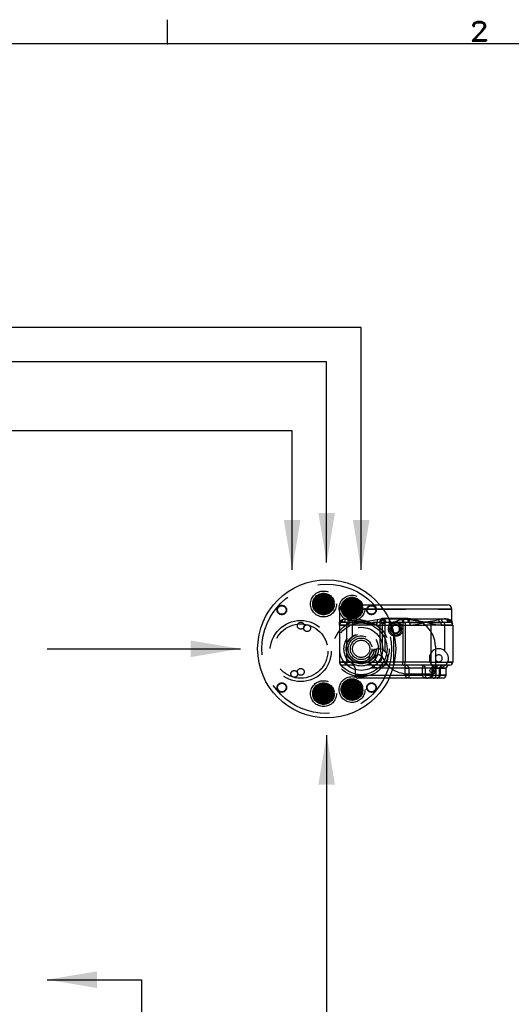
# Model space of a CAD drawing. Extents: x -181 to 162, y 84 to 272.
# Tile 69 of 85: x -31 to -17, y 243 to 272. Entities that reach past the tile are written whole.
import ezdxf
from ezdxf.enums import TextEntityAlignment as Align

# ---------------------------------------------------------------- set-up
doc = ezdxf.new("R2010")
doc.units = 0
doc.header["$LTSCALE"] = 1.5
doc.header["$MEASUREMENT"] = 0
doc.linetypes.add('SLDHIDDEN0', pattern=[1.905, 1.27, -0.635])
for name, color, linetype in [('ANTENNA', 2, 'CONTINUOUS'), ('FUCKED_UP_WIRE_HEAD', 1, 'CONTINUOUS'), ('TTLBOX', 111, 'CONTINUOUS')]:
    doc.layers.add(name, color=color, linetype=linetype)
doc.styles.add('ROMAND', font='Romand', dxfattribs={"height": 0.1})

# ---------------------------------------------------------------- blocks, each defined once
blk = doc.blocks.new('BORDER')
at = {"layer": 'TTLBOX'}
for p, q in [((-5.1875, 15.75), (-5.1875, 15.875)), ((0, 15.75), (-20.75, 15.75))]:
    blk.add_line(p, q, dxfattribs=at)
blk.add_point((-5.1875, 15.75), dxfattribs=at)
at = {"layer": 'TTLBOX', "style": 'ROMAND'}
blk.add_text('2', height=0.1, dxfattribs=at).set_placement((-3.8704, 15.7661), align=Align.CENTER)
blk = doc.blocks.new('BBORDER')
at = {"layer": 'TTLBOX', "xscale": 0.7619047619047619, "yscale": 0.625, "zscale": 0.7619047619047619}
blk.add_blockref('BORDER', (0, 0), dxfattribs=at)

msp = doc.modelspace()

# ---------------------------------------------------------------- linework, layer by layer
at = {"layer": 'ANTENNA', "linetype": 'SLDHIDDEN0'}
for p, q in [((-21.76254, 254.6783), (-20.72164, 254.6783)), ((-21.88754, 254.5533), (-18.63754, 254.5533)), ((-20.62624, 254.5533), (-21.88754, 254.5533)), ((-21.88754, 254.5533), (-21.88754, 254.1783)), ((-21.88754, 254.0883), (-21.88754, 254.1783)), ((-21.88754, 254.0883), (-21.88754, 253.0183)), ((-21.88754, 254.0883), (-21.68992, 254.0883)), ((-21.51938, 254.0883), (-21.88754, 254.0883)), ((-21.84503, 254.16476), (-21.84083, 254.16721)), ((-21.79902, 254.24612), (-21.80698, 254.24121)), ((-21.79754, 254.1783), (-21.49565, 254.1783)), ((-21.71699, 254.2683), (-21.37339, 254.2683)), ((-21.68992, 254.0883), (-21.68992, 253.0183)), ((-21.68992, 254.0883), (-21.66999, 254.0883)), ((-21.66167, 254.16721), (-21.64428, 254.16476)), ((-21.59898, 254.24121), (-21.61305, 254.24612)), ((-20.9282, 254.0883), (-21.51938, 254.0883)), ((-21.51938, 254.0883), (-21.51938, 253.74192)), ((-21.49565, 254.1783), (-21.43491, 254.1783)), ((-20.92173, 254.1783), (-20.92173, 254.10746)), ((-20.92173, 254.1783), (-20.70906, 254.1783)), ((-20.82055, 254.0883), (-20.65672, 254.0883)), ((-20.70906, 253.55287), (-20.70906, 254.2183)), ((-20.68174, 254.1783), (-20.55755, 254.1783)), ((-20.65672, 254.0883), (-20.58113, 254.0883)), ((-20.65672, 254.0883), (-20.65672, 253.38213)), ((-20.46411, 254.2783), (-20.64906, 254.2783)), ((-20.60611, 254.17808), (-20.58113, 254.1782)), ((-20.56441, 254.2681), (-20.59169, 254.26786)), ((-20.58113, 254.1782), (-20.58113, 254.0883)), ((-20.58113, 254.0883), (-20.44411, 254.0883)), ((-20.58113, 254.0883), (-20.58113, 253.33498)), ((-20.45059, 254.2783), (-20.45059, 254.10746)), ((-20.44411, 254.0883), (-19.39495, 254.0883)), ((-20.029, 254.26564), (-20.06239, 254.2665)), ((-20.0513, 254.1774), (-20.02432, 254.17697)), ((-20.0513, 254.1774), (-20.0513, 254.0883)), ((-20.0513, 254.0883), (-20.0513, 253.0183)), ((-20.02432, 254.17697), (-19.86677, 254.16476)), ((-19.98445, 254.0883), (-19.98445, 253.0183)), ((-19.9095, 254.2683), (-19.78645, 254.2683)), ((-19.88994, 254.1783), (-19.52524, 254.1783)), ((-18.93711, 254.26077), (-19.00956, 254.24121)), ((-18.96556, 254.16476), (-18.87748, 254.17454)), ((-18.94282, 254.0883), (-18.84312, 254.0883)), ((-18.84312, 254.0883), (-18.61054, 254.0883)), ((-18.84312, 254.0883), (-18.84312, 253.34492)), ((-18.69399, 254.24216), (-18.74103, 254.2629)), ((-20.31254, 252.95889), (-20.31254, 253.84771)), ((-19.24238, 253.91521), (-19.24238, 253.0183)), ((-21.68992, 253.0183), (-21.88754, 253.0183)), ((-21.88754, 253.0183), (-21.51938, 253.0183)), ((-21.49565, 252.9283), (-21.79754, 252.9283)), ((-21.01458, 253.0183), (-21.68992, 253.0183)), ((-21.51938, 253.06469), (-21.51938, 253.0183)), ((-21.51938, 253.0183), (-21.44254, 253.0183)), ((-19.21865, 252.9283), (-21.49565, 252.9283)), ((-21.08254, 253.0183), (-20.56706, 253.0183)), ((-19.24238, 253.0183), (-20.56706, 253.0183)), ((-20.0513, 252.9283), (-20.0513, 253.0183)), ((-19.24238, 253.0183), (-19.11254, 253.0183)), ((-19.11254, 252.9283), (-19.21865, 252.9283)), ((-18.61054, 253.0183), (-18.7605, 253.0183)), ((-21.43754, 252.8383), (-21.43754, 252.6433)), ((-19.08847, 252.8383), (-21.43722, 252.8383)), ((-21.43722, 252.6433), (-19.08847, 252.6433)), ((-19.99, 252.68206), (-19.99, 252.8383)), ((-19.99, 252.8383), (-19.88536, 252.8383)), ((-19.48527, 252.8383), (-19.88536, 252.8383)), ((-19.88536, 252.8383), (-19.88536, 252.67877)), ((-19.48527, 252.68179), (-19.48527, 252.8383)), ((-19.40767, 252.8383), (-19.48527, 252.8383)), ((-19.11254, 252.8383), (-19.40767, 252.8383)), ((-19.40767, 252.8383), (-19.40767, 252.68179)), ((-19.21637, 252.8383), (-19.21637, 252.6433)), ((-19.17684, 252.8383), (-19.21607, 252.8383)), ((-19.17684, 252.6433), (-19.21607, 252.6433)), ((-19.2072, 252.8383), (-19.2072, 252.6433)), ((-19.17684, 252.6433), (-19.17684, 252.8383)), ((-19.17684, 252.8383), (-18.96909, 252.8383)), ((-19.17684, 252.6433), (-18.96909, 252.6433)), ((-19.08754, 252.6433), (-19.08754, 252.8383)), ((-18.99216, 252.8383), (-18.79804, 252.8383)), ((-18.99216, 252.6433), (-18.99216, 252.8383)), ((-18.79804, 252.6433), (-18.99216, 252.6433)), ((-18.96823, 252.6433), (-18.96823, 252.8383)), ((-20.45216, 252.5533), (-21.34754, 252.5533))]:
    msp.add_line(p, q, dxfattribs=at)
at = {"layer": 'ANTENNA', "linetype": 'CONTINUOUS'}
for p, q in [((-20.72164, 254.6783), (-18.76254, 254.6783)), ((-18.63754, 254.5533), (-20.62624, 254.5533)), ((-18.63754, 254.21115), (-18.63754, 254.5533)), ((-19.91254, 254.2783), (-20.46411, 254.2783)), ((-19.78645, 254.2683), (-18.78251, 254.2683)), ((-19.52524, 254.1783), (-19.21865, 254.1783)), ((-19.24238, 254.0883), (-19.39495, 254.0883)), ((-18.61054, 254.0883), (-19.24238, 254.0883)), ((-19.24238, 254.0883), (-19.24238, 253.91521)), ((-19.21865, 254.1783), (-18.70054, 254.1783)), ((-18.61054, 254.0883), (-18.61054, 253.0183)), ((-19.11254, 253.4783), (-19.11254, 252.74179)), ((-19.11254, 253.0183), (-18.61054, 253.0183)), ((-18.70054, 252.9283), (-19.11254, 252.9283)), ((-20.41257, 252.6433), (-19.99, 252.6433)), ((-19.99, 252.6433), (-19.99, 252.68206)), ((-19.99, 252.6433), (-19.88536, 252.6433)), ((-19.88536, 252.67877), (-19.88536, 252.6433)), ((-19.88536, 252.6433), (-19.48527, 252.6433)), ((-19.83798, 252.68179), (-19.17254, 252.68179)), ((-19.48527, 252.6433), (-19.48527, 252.68179)), ((-19.40767, 252.6433), (-19.48527, 252.6433)), ((-19.40767, 252.68179), (-19.40767, 252.6433)), ((-19.40767, 252.6433), (-18.79804, 252.6433)), ((-18.79804, 252.8383), (-19.11254, 252.8383)), ((-18.79804, 252.6433), (-18.79804, 252.8383)), ((-19.82705, 252.5533), (-20.45216, 252.5533)), ((-19.33304, 252.5533), (-19.82823, 252.5533)), ((-18.88804, 252.5533), (-19.33304, 252.5533))]:
    msp.add_line(p, q, dxfattribs=at)
at = {"layer": 'ANTENNA', "linetype": 'SLDHIDDEN0', "flags": 128}
for points in [[(-21.80698, 254.24121), (-21.85294, 254.21294), (-21.88005, 254.19359), (-21.88753, 254.17885), (-21.88754, 254.17846), (-21.88754, 254.1783)], [(-21.88754, 254.1783), (-21.88754, 254.17846), (-21.88753, 254.17885), (-21.88005, 254.19359), (-21.85294, 254.21294), (-21.80698, 254.24121)], [(-21.88754, 254.1783), (-21.88754, 254.17819), (-21.88752, 254.17752), (-21.88525, 254.17019), (-21.86812, 254.15969), (-21.84503, 254.16476)], [(-21.84503, 254.16476), (-21.86812, 254.15969), (-21.88525, 254.17019), (-21.88752, 254.17752), (-21.88754, 254.17819), (-21.88754, 254.1783)], [(-21.84503, 254.16476), (-21.83614, 254.17118), (-21.82821, 254.1788), (-21.82137, 254.18749), (-21.81575, 254.19709), (-21.81144, 254.20744), (-21.80851, 254.21837), (-21.80702, 254.22969), (-21.80698, 254.24121)], [(-21.84503, 254.16476), (-21.83614, 254.17118), (-21.82821, 254.1788), (-21.82137, 254.18749), (-21.81575, 254.19709), (-21.81144, 254.20744), (-21.80851, 254.21837), (-21.80702, 254.22969), (-21.80698, 254.24121)], [(-21.84083, 254.16721), (-21.83118, 254.17347), (-21.82253, 254.1811), (-21.81504, 254.18995), (-21.80885, 254.19986), (-21.80408, 254.21064), (-21.80081, 254.22209), (-21.79912, 254.23399), (-21.79902, 254.24612)], [(-21.84083, 254.16721), (-21.81914, 254.17303), (-21.78637, 254.17483), (-21.73204, 254.1738), (-21.66167, 254.16721)], [(-21.80698, 254.24121), (-21.76656, 254.26053), (-21.71699, 254.2683)], [(-21.61305, 254.24612), (-21.65199, 254.25596), (-21.68873, 254.26043), (-21.75453, 254.25948), (-21.77788, 254.25489), (-21.79902, 254.24612)], [(-21.79754, 254.1783), (-21.78183, 254.18003), (-21.76672, 254.18515), (-21.75279, 254.19347), (-21.74058, 254.20466), (-21.73056, 254.2183), (-21.72312, 254.23386), (-21.71854, 254.25075), (-21.71699, 254.2683)], [(-21.66167, 254.16721), (-21.6678, 254.16074), (-21.67334, 254.15298), (-21.67822, 254.14406), (-21.68233, 254.13415), (-21.68561, 254.12342), (-21.68799, 254.11207), (-21.68944, 254.10029), (-21.68992, 254.0883)], [(-21.64428, 254.16476), (-21.6499, 254.15813), (-21.65497, 254.15039), (-21.6594, 254.14164), (-21.66313, 254.13204), (-21.6661, 254.12174), (-21.66825, 254.1109), (-21.66955, 254.09969), (-21.66999, 254.0883)], [(-21.66999, 254.0883), (-21.52664, 254.10338), (-21.51512, 254.10612)], [(-21.66167, 254.16721), (-21.65225, 254.17347), (-21.6435, 254.1811), (-21.63558, 254.18995), (-21.62865, 254.19986), (-21.62284, 254.21064), (-21.61824, 254.22209), (-21.61496, 254.23399), (-21.61305, 254.24612)], [(-21.64428, 254.16476), (-21.63555, 254.17118), (-21.62745, 254.1788), (-21.62013, 254.18749), (-21.61371, 254.19709), (-21.60831, 254.20744), (-21.604, 254.21837), (-21.60088, 254.22969), (-21.59898, 254.24121)], [(-21.64428, 254.16476), (-21.51583, 254.15969), (-21.34011, 254.17019), (-21.25432, 254.17752), (-21.24661, 254.17819), (-21.24527, 254.1783)], [(-21.24527, 254.1783), (-21.24658, 254.17846), (-21.24976, 254.17885), (-21.36485, 254.19359), (-21.48973, 254.21294), (-21.59898, 254.24121)], [(-21.49565, 254.1783), (-21.50028, 254.17657), (-21.50473, 254.17145), (-21.50884, 254.16314), (-21.51243, 254.15194), (-21.51538, 254.13831), (-21.51758, 254.12275), (-21.51893, 254.10586), (-21.51938, 254.0883)], [(-21.43491, 254.1783), (-21.42291, 254.18003), (-21.41137, 254.18515), (-21.40073, 254.19347), (-21.39141, 254.20466), (-21.38375, 254.2183), (-21.37807, 254.23386), (-21.37457, 254.25075), (-21.37339, 254.2683)], [(-20.9282, 254.0883), (-20.92861, 254.0907), (-20.93012, 254.09351), (-20.93433, 254.09764), (-20.95311, 254.10743), (-21.03281, 254.12974), (-21.19272, 254.15886), (-21.34998, 254.17529), (-21.43491, 254.1783)], [(-21.37339, 254.2683), (-21.26785, 254.25711), (-21.15696, 254.22799), (-21.0406, 254.1842), (-20.97, 254.14851), (-20.93401, 254.12217), (-20.92173, 254.10746)], [(-21.34945, 254.14758), (-21.24647, 254.17794), (-21.24527, 254.1783)], [(-20.79412, 254.24121), (-20.95896, 254.21294), (-21.11663, 254.19359), (-21.24077, 254.17885), (-21.24397, 254.17846), (-21.24527, 254.1783)], [(-21.24527, 254.1783), (-21.24407, 254.17794), (-21.10472, 254.13686), (-20.96391, 254.10338), (-20.82055, 254.0883)], [(-21.24527, 254.1783), (-21.24393, 254.17819), (-21.23619, 254.17752), (-21.14766, 254.17019), (-20.95122, 254.15969), (-20.79484, 254.16476)], [(-20.92173, 254.10746), (-20.92281, 254.09844), (-20.92663, 254.09016), (-20.92795, 254.08857), (-20.9282, 254.0883)], [(-20.79484, 254.16476), (-20.80046, 254.15813), (-20.80553, 254.15039), (-20.80996, 254.14164), (-20.81369, 254.13204), (-20.81666, 254.12174), (-20.81881, 254.1109), (-20.82011, 254.09969), (-20.82055, 254.0883)], [(-20.79484, 254.16476), (-20.79282, 254.17118), (-20.79133, 254.1788), (-20.79038, 254.18749), (-20.79, 254.19709), (-20.79019, 254.20744), (-20.79095, 254.21837), (-20.79227, 254.22969), (-20.79412, 254.24121)], [(-20.79484, 254.16476), (-20.63357, 254.17734), (-20.60611, 254.17808)], [(-20.59169, 254.26786), (-20.69373, 254.25901), (-20.79412, 254.24121)], [(-20.60611, 254.17808), (-20.61616, 254.17533), (-20.62574, 254.16953), (-20.63449, 254.16087), (-20.64211, 254.14967), (-20.64833, 254.13632), (-20.65294, 254.12128), (-20.65577, 254.10509), (-20.65672, 254.0883)], [(-20.60611, 254.17808), (-20.6028, 254.18074), (-20.59974, 254.18648), (-20.59704, 254.1951), (-20.5948, 254.20629), (-20.5931, 254.21967), (-20.59199, 254.23475), (-20.59151, 254.25101), (-20.59169, 254.26786)], [(-20.58113, 254.1782), (-20.57796, 254.18063), (-20.5749, 254.18622), (-20.57208, 254.19477), (-20.56957, 254.20597), (-20.56749, 254.21943), (-20.5659, 254.23464), (-20.56486, 254.25106), (-20.56441, 254.2681)], [(-20.58113, 254.1782), (-20.40147, 254.17679), (-20.22658, 254.17627), (-20.0513, 254.1774)], [(-20.06239, 254.2665), (-20.24193, 254.26418), (-20.42405, 254.26579), (-20.56441, 254.2681)], [(-20.45059, 254.10746), (-20.42373, 254.13262), (-20.3679, 254.16384), (-20.30829, 254.18805), (-20.13742, 254.23987), (-19.96259, 254.26644), (-19.9095, 254.2683)], [(-20.44411, 254.0883), (-20.44437, 254.08857), (-20.44867, 254.09578), (-20.45059, 254.10746)], [(-19.88994, 254.1783), (-20.06989, 254.16882), (-20.19564, 254.15368), (-20.28007, 254.14016), (-20.33645, 254.12926), (-20.37399, 254.12066), (-20.39896, 254.11386), (-20.41553, 254.1084), (-20.42652, 254.10395), (-20.43376, 254.10023), (-20.44056, 254.09526), (-20.44273, 254.09263), (-20.4439, 254.09002), (-20.44411, 254.0883)], [(-20.12644, 254.0883), (-20.14756, 254.11023), (-20.19403, 254.13934), (-20.24978, 254.15284), (-20.2933, 254.15058), (-20.34549, 254.1324), (-20.3911, 254.09704), (-20.39865, 254.0883)], [(-20.0513, 254.1774), (-20.05329, 254.18106), (-20.05522, 254.18745), (-20.05702, 254.19635), (-20.05864, 254.2075), (-20.06003, 254.22052), (-20.06114, 254.23501), (-20.06193, 254.2505), (-20.06239, 254.2665)], [(-20.02432, 254.17697), (-20.02627, 254.18082), (-20.02789, 254.18731), (-20.02915, 254.19625), (-20.03, 254.20734), (-20.03042, 254.22025), (-20.03039, 254.23457), (-20.02991, 254.24986), (-20.029, 254.26564)], [(-19.86348, 254.24121), (-19.94518, 254.25603), (-20.029, 254.26564)], [(-20.02432, 254.17697), (-20.0162, 254.17293), (-20.00858, 254.16632), (-20.00169, 254.15732), (-19.99574, 254.14623), (-19.99091, 254.13337), (-19.98736, 254.11913), (-19.98518, 254.10396), (-19.98445, 254.0883)], [(-19.9095, 254.2683), (-19.90912, 254.25075), (-19.90801, 254.23386), (-19.9062, 254.2183), (-19.90377, 254.20466), (-19.90081, 254.19347), (-19.89743, 254.18515), (-19.89376, 254.18003), (-19.88994, 254.1783)], [(-19.86677, 254.16476), (-19.86797, 254.17118), (-19.86871, 254.1788), (-19.86898, 254.18749), (-19.86879, 254.19709), (-19.86812, 254.20744), (-19.867, 254.21837), (-19.86545, 254.22969), (-19.86348, 254.24121)], [(-19.86677, 254.16476), (-19.70333, 254.15969), (-19.49675, 254.17019), (-19.40306, 254.17752), (-19.39485, 254.17819), (-19.39343, 254.1783)], [(-19.86677, 254.16476), (-19.8618, 254.15813), (-19.85732, 254.15039), (-19.8534, 254.14164), (-19.8501, 254.13204), (-19.84748, 254.12174), (-19.84558, 254.1109), (-19.84442, 254.09969), (-19.84404, 254.0883)], [(-19.39343, 254.1783), (-19.39482, 254.17846), (-19.39821, 254.17885), (-19.52911, 254.19359), (-19.6935, 254.21294), (-19.86348, 254.24121)], [(-19.84404, 254.0883), (-19.69195, 254.10338), (-19.54284, 254.13678), (-19.39471, 254.17794), (-19.39343, 254.1783)], [(-19.00956, 254.24121), (-19.13037, 254.21294), (-19.26576, 254.19359), (-19.38866, 254.17885), (-19.39205, 254.17846), (-19.39343, 254.1783)], [(-19.39343, 254.1783), (-19.39215, 254.17794), (-19.24431, 254.13686), (-19.09491, 254.10338), (-18.94282, 254.0883)], [(-19.39343, 254.1783), (-19.39201, 254.17819), (-19.38382, 254.17752), (-19.29257, 254.17019), (-19.1043, 254.15969), (-18.96556, 254.16476)], [(-18.96556, 254.16476), (-18.97388, 254.17118), (-18.98162, 254.1788), (-18.98866, 254.18749), (-18.99486, 254.19709), (-19.00014, 254.20744), (-19.00439, 254.21837), (-19.00755, 254.22969), (-19.00956, 254.24121)], [(-18.96556, 254.16476), (-18.96059, 254.15813), (-18.95611, 254.15039), (-18.95219, 254.14164), (-18.94889, 254.13204), (-18.94627, 254.12174), (-18.94436, 254.1109), (-18.94321, 254.09969), (-18.94282, 254.0883)], [(-18.74103, 254.2629), (-18.77448, 254.26746), (-18.81265, 254.26822), (-18.85572, 254.26803), (-18.9033, 254.26574), (-18.93711, 254.26077)], [(-18.93711, 254.26077), (-18.93519, 254.24627), (-18.93137, 254.23216), (-18.92577, 254.2188), (-18.91852, 254.20655), (-18.90982, 254.19574), (-18.8999, 254.18665), (-18.88903, 254.17952), (-18.87748, 254.17454)], [(-18.87748, 254.17454), (-18.81705, 254.17767), (-18.76461, 254.17824), (-18.71237, 254.17814), (-18.67865, 254.1756)], [(-18.87748, 254.17454), (-18.87031, 254.16933), (-18.86367, 254.16205), (-18.85773, 254.15289), (-18.85266, 254.14207), (-18.84857, 254.12988), (-18.84557, 254.11663), (-18.84374, 254.10265), (-18.84312, 254.0883)], [(-18.74103, 254.2629), (-18.74031, 254.24794), (-18.73725, 254.2334), (-18.73193, 254.21969), (-18.72451, 254.20719), (-18.71518, 254.19625), (-18.70422, 254.18718), (-18.69193, 254.18023), (-18.67865, 254.1756)], [(-18.6413, 254.21115), (-18.64717, 254.2147), (-18.69399, 254.24216)], [(-18.69399, 254.24216), (-18.69373, 254.23057), (-18.69199, 254.21918), (-18.6888, 254.20818), (-18.68421, 254.19776), (-18.67832, 254.1881), (-18.6712, 254.17936), (-18.66299, 254.17169), (-18.65383, 254.16523)], [(-18.65383, 254.16523), (-18.63507, 254.15966), (-18.62455, 254.16136)], [(-20.65672, 253.38213), (-20.69811, 253.39565), (-20.74111, 253.40247), (-20.78465, 253.40241), (-20.82763, 253.39549), (-20.86898, 253.38187), (-20.90767, 253.36189), (-20.94272, 253.33606), (-20.97325, 253.30502), (-20.9985, 253.26955), (-21.01783, 253.23054), (-21.03077, 253.18897), (-21.03698, 253.14588), (-21.03631, 253.10234), (-21.02879, 253.05946), (-21.01458, 253.0183)], [(-20.66254, 253.1283), (-20.66406, 253.14567), (-20.66857, 253.16251), (-20.67594, 253.1783), (-20.68594, 253.19258), (-20.69826, 253.20491), (-20.71254, 253.21491), (-20.72834, 253.22227), (-20.74518, 253.22678), (-20.76254, 253.2283), (-20.77991, 253.22678), (-20.79674, 253.22227), (-20.81254, 253.21491), (-20.82682, 253.20491), (-20.83915, 253.19258), (-20.84914, 253.1783), (-20.85651, 253.16251), (-20.86102, 253.14567), (-20.86254, 253.1283), (-20.86102, 253.11094), (-20.85651, 253.0941), (-20.84914, 253.0783), (-20.83915, 253.06402), (-20.82682, 253.0517), (-20.81254, 253.0417), (-20.79674, 253.03433), (-20.77991, 253.02982), (-20.76254, 253.0283), (-20.74518, 253.02982), (-20.72834, 253.03433), (-20.71254, 253.0417), (-20.69826, 253.0517), (-20.68594, 253.06402), (-20.67594, 253.0783), (-20.66857, 253.0941), (-20.66406, 253.11094), (-20.66254, 253.1283)], [(-20.65672, 253.38213), (-20.65219, 253.38019), (-20.61973, 253.36332), (-20.58577, 253.33896), (-20.58113, 253.33498)], [(-18.84312, 253.34492), (-18.8811, 253.36985), (-18.92265, 253.3882), (-18.96667, 253.39945), (-19.01193, 253.4033), (-19.05721, 253.39965), (-19.10127, 253.3886), (-19.14291, 253.37044), (-19.18099, 253.34567), (-19.21448, 253.31497), (-19.24246, 253.27918), (-19.26416, 253.23928), (-19.27899, 253.19634), (-19.28656, 253.15155), (-19.28665, 253.10612), (-19.27925, 253.0613), (-19.26458, 253.0183)], [(-19.11254, 253.1283), (-19.11102, 253.11094), (-19.10651, 253.0941), (-19.09914, 253.0783), (-19.08915, 253.06402), (-19.07682, 253.0517), (-19.06254, 253.0417), (-19.04674, 253.03433), (-19.02991, 253.02982), (-19.01254, 253.0283), (-18.99518, 253.02982), (-18.97834, 253.03433), (-18.96254, 253.0417), (-18.94826, 253.0517), (-18.93594, 253.06402), (-18.92594, 253.0783), (-18.91857, 253.0941), (-18.91406, 253.11094), (-18.91254, 253.1283), (-18.91406, 253.14567), (-18.91857, 253.16251), (-18.92594, 253.1783), (-18.93594, 253.19258), (-18.94826, 253.20491), (-18.96254, 253.21491), (-18.97834, 253.22227), (-18.99518, 253.22678), (-19.01254, 253.2283), (-19.02991, 253.22678), (-19.04674, 253.22227), (-19.06254, 253.21491), (-19.07682, 253.20491), (-19.08915, 253.19258), (-19.09914, 253.1783), (-19.10651, 253.16251), (-19.11102, 253.14567), (-19.11254, 253.1283)], [(-18.84312, 253.34492), (-18.78549, 253.28345), (-18.74981, 253.20952), (-18.73806, 253.14521), (-18.74207, 253.07862), (-18.7605, 253.0183)], [(-21.68992, 253.0183), (-21.68887, 253.00075), (-21.68578, 252.98386), (-21.68075, 252.9683), (-21.67398, 252.95466), (-21.66573, 252.94347), (-21.65632, 252.93515), (-21.64611, 252.93003), (-21.63549, 252.9283)], [(-21.51938, 253.0183), (-21.51893, 253.00075), (-21.51758, 252.98386), (-21.51538, 252.9683), (-21.51243, 252.95466), (-21.50884, 252.94347), (-21.50473, 252.93515), (-21.50028, 252.93003), (-21.49565, 252.9283)], [(-21.01458, 253.0183), (-20.99848, 252.98703), (-20.98203, 252.96262), (-20.96887, 252.9465), (-20.95806, 252.93492), (-20.95272, 252.92967), (-20.95129, 252.9283)], [(-20.73116, 252.9283), (-20.6627, 252.92512), (-20.59424, 252.91677), (-20.58799, 252.9158)], [(-20.5738, 252.9283), (-20.57554, 252.92667), (-20.58479, 252.91847), (-20.58799, 252.9158)], [(-20.5738, 252.9283), (-20.5704, 252.93156), (-20.56181, 252.94034), (-20.54435, 252.96093), (-20.52554, 252.98882), (-20.5105, 253.0183)], [(-20.03258, 252.9283), (-20.02319, 252.93003), (-20.01416, 252.93515), (-20.00584, 252.94347), (-19.99855, 252.95466), (-19.99256, 252.9683), (-19.98811, 252.98386), (-19.98537, 253.00075), (-19.98445, 253.0183)], [(-19.99, 252.8383), (-19.9896, 252.85586), (-19.98842, 252.87275), (-19.98649, 252.88831), (-19.98389, 252.90194), (-19.98073, 252.91314), (-19.97712, 252.92145), (-19.9732, 252.92657), (-19.96913, 252.9283)], [(-19.96913, 252.9283), (-19.95279, 252.92657), (-19.93707, 252.92145), (-19.92259, 252.91314), (-19.90989, 252.90194), (-19.89948, 252.88831), (-19.89173, 252.87275), (-19.88697, 252.85586), (-19.88536, 252.8383)], [(-19.49324, 252.9283), (-19.49168, 252.92657), (-19.49019, 252.92145), (-19.48881, 252.91314), (-19.48761, 252.90194), (-19.48661, 252.88831), (-19.48588, 252.87275), (-19.48543, 252.85586), (-19.48527, 252.8383)], [(-19.49324, 252.9283), (-19.47654, 252.92657), (-19.46049, 252.92145), (-19.4457, 252.91314), (-19.43273, 252.90194), (-19.42209, 252.88831), (-19.41418, 252.87275), (-19.40931, 252.85586), (-19.40767, 252.8383)], [(-19.26458, 253.0183), (-19.24975, 252.98917), (-19.22833, 252.95783), (-19.20945, 252.93633), (-19.20214, 252.92911), (-19.20129, 252.9283)], [(-19.24238, 253.0183), (-19.24193, 253.00075), (-19.24058, 252.98386), (-19.23838, 252.9683), (-19.23543, 252.95466), (-19.23184, 252.94347), (-19.22773, 252.93515), (-19.22328, 252.93003), (-19.21865, 252.9283)], [(-19.12637, 252.9283), (-19.14214, 252.92657), (-19.1573, 252.92145), (-19.17128, 252.91314), (-19.18353, 252.90194), (-19.19358, 252.88831), (-19.20105, 252.87275), (-19.20565, 252.85586), (-19.2072, 252.8383)], [(-19.12637, 252.9283), (-19.13622, 252.92657), (-19.14568, 252.92145), (-19.15441, 252.91314), (-19.16206, 252.90194), (-19.16834, 252.88831), (-19.173, 252.87275), (-19.17587, 252.85586), (-19.17684, 252.8383)], [(-18.88768, 252.9283), (-18.88804, 252.9283), (-18.92345, 252.92244), (-18.95306, 252.90748), (-18.97676, 252.88417), (-18.98798, 252.86273), (-18.99216, 252.8383)], [(-18.8238, 252.9283), (-18.82326, 252.92881), (-18.81913, 252.93281), (-18.81025, 252.94201), (-18.79959, 252.95431), (-18.78761, 252.97009), (-18.77427, 252.99101), (-18.7605, 253.0183)], [(-19.21672, 252.64346), (-19.21838, 252.62917), (-19.22589, 252.61261), (-19.24308, 252.59318), (-19.275, 252.57339), (-19.31783, 252.55982), (-19.37126, 252.55363), (-19.38851, 252.5533)], [(-19.38851, 252.5533), (-19.388, 252.5533), (-19.36607, 252.55356), (-19.30766, 252.55745), (-19.25051, 252.56982), (-19.20876, 252.59016), (-19.18848, 252.60976), (-19.17998, 252.62556), (-19.17684, 252.6433)], [(-19.2072, 252.6433), (-19.20974, 252.62653), (-19.21656, 252.61162), (-19.23329, 252.59237), (-19.26873, 252.57143), (-19.31898, 252.55787), (-19.3505, 252.55521)], [(-19.12455, 252.5533), (-19.12418, 252.5533), (-19.06511, 252.56062), (-19.0282, 252.578), (-19.00687, 252.59895), (-18.99609, 252.6197), (-18.99216, 252.6433)], [(-19.36088, 252.55909), (-19.34962, 252.55488), (-19.32097, 252.5533), (-19.32069, 252.5533)], [(-19.32069, 252.5533), (-19.32113, 252.5533), (-19.33639, 252.55387)]]:
    msp.add_lwpolyline(points, dxfattribs=at)
at = {"layer": 'ANTENNA', "linetype": 'CONTINUOUS', "flags": 128}
for points in [[(-19.21865, 254.1783), (-19.22328, 254.17657), (-19.22773, 254.17145), (-19.23184, 254.16314), (-19.23543, 254.15194), (-19.23838, 254.13831), (-19.24058, 254.12275), (-19.24193, 254.10586), (-19.24238, 254.0883)], [(-18.78251, 254.2683), (-18.73343, 254.26069), (-18.69399, 254.24216)], [(-18.78251, 254.2683), (-18.78094, 254.25075), (-18.77627, 254.23386), (-18.7687, 254.2183), (-18.7585, 254.20466), (-18.74608, 254.19347), (-18.73191, 254.18515), (-18.71653, 254.18003), (-18.70054, 254.1783)], [(-18.69399, 254.24216), (-18.65694, 254.22034), (-18.63901, 254.20977), (-18.6413, 254.21115)], [(-18.69399, 254.24216), (-18.69373, 254.23057), (-18.69199, 254.21918), (-18.6888, 254.20818), (-18.68421, 254.19776), (-18.67832, 254.1881), (-18.6712, 254.17936), (-18.66299, 254.17169), (-18.65383, 254.16523)], [(-18.62455, 254.16136), (-18.62407, 254.16143), (-18.63215, 254.15975), (-18.65383, 254.16523)], [(-19.82705, 252.5533), (-19.82743, 252.5533), (-19.84484, 252.55358), (-19.89212, 252.55787), (-19.93729, 252.57143), (-19.96802, 252.59237), (-19.98219, 252.61162), (-19.98789, 252.62653), (-19.99, 252.6433)], [(-19.88536, 252.6433), (-19.88465, 252.62556), (-19.88274, 252.60976), (-19.8781, 252.59016), (-19.86812, 252.56982), (-19.85301, 252.55745), (-19.83785, 252.55419)], [(-19.33639, 252.55387), (-19.37209, 252.55521), (-19.421, 252.56466), (-19.4554, 252.58281), (-19.47351, 252.60287), (-19.48183, 252.6208), (-19.48527, 252.6433)], [(-19.40767, 252.6433), (-19.40585, 252.6208), (-19.40123, 252.60205), (-19.39171, 252.58193), (-19.37456, 252.56422), (-19.36088, 252.55909)], [(-19.83785, 252.55419), (-19.83494, 252.55356), (-19.82723, 252.5533), (-19.82705, 252.5533)], [(-19.3505, 252.55521), (-19.36978, 252.55358), (-19.3881, 252.5533), (-19.38851, 252.5533)]]:
    msp.add_lwpolyline(points, dxfattribs=at)
at = {"layer": 'ANTENNA', "linetype": 'CONTINUOUS'}
for centre, radius in [((-22.26254, 253.4033), 2), ((-22.35309, 254.70252), 0.005), ((-21.52632, 254.58441), 0.005), ((-19.20544, 252.7712), 0.0625), ((-22.35309, 252.10409), 0.005), ((-21.52632, 252.2222), 0.005)]:
    msp.add_circle(centre, radius, dxfattribs=at)
at = {"layer": 'ANTENNA', "linetype": 'SLDHIDDEN0'}
for centre, radius in [((-22.26254, 253.4033), 1.875), ((-22.35309, 254.70252), 0.375), ((-22.35309, 254.70252), 0.313), ((-22.35309, 254.70252), 0.3125), ((-22.35309, 254.70252), 0.3025), ((-22.35309, 254.70252), 0.275), ((-22.35309, 254.70252), 0.2625), ((-22.35309, 254.70252), 0.25), ((-22.35309, 254.70252), 0.2375), ((-22.35309, 254.70252), 0.2295), ((-22.35309, 254.70252), 0.225), ((-21.52632, 254.58441), 0.375), ((-23.56175, 254.5283), 0.13746), ((-23.56175, 254.5283), 0.125), ((-22.35309, 254.70252), 0.21875), ((-22.35309, 254.70252), 0.20875), ((-22.35309, 254.70252), 0.2075), ((-22.35309, 254.70252), 0.19875), ((-22.35309, 254.70252), 0.19799), ((-22.35309, 254.70252), 0.18875), ((-22.35309, 254.70252), 0.1875), ((-22.35309, 254.70252), 0.1825), ((-22.35309, 254.70252), 0.17917), ((-22.35309, 254.70252), 0.17748), ((-22.35309, 254.70252), 0.1575), ((-22.35309, 254.70252), 0.1376), ((-22.35309, 254.70252), 0.11004), ((-22.35309, 254.70252), 0.11), ((-22.35309, 254.70252), 0.1), ((-22.35309, 254.70252), 0.0875), ((-22.35309, 254.70252), 0.07252), ((-22.35309, 254.70252), 0.06662), ((-22.35309, 254.70252), 0.0625), ((-22.35309, 254.70252), 0.025), ((-21.52632, 254.58441), 0.313), ((-21.52632, 254.58441), 0.3125), ((-21.52632, 254.58441), 0.3025), ((-21.52632, 254.58441), 0.275), ((-21.52632, 254.58441), 0.2625), ((-21.52632, 254.58441), 0.25), ((-21.52632, 254.58441), 0.2375), ((-21.52632, 254.58441), 0.2295), ((-21.52632, 254.58441), 0.225), ((-21.52632, 254.58441), 0.21875), ((-21.52632, 254.58441), 0.20875), ((-21.52632, 254.58441), 0.2075), ((-21.52632, 254.58441), 0.19875), ((-21.52632, 254.58441), 0.19799), ((-21.52632, 254.58441), 0.18875), ((-21.52632, 254.58441), 0.1875), ((-21.52632, 254.58441), 0.1825), ((-21.52632, 254.58441), 0.17917), ((-21.52632, 254.58441), 0.17748), ((-21.52632, 254.58441), 0.1575), ((-21.52632, 254.58441), 0.1376), ((-21.52632, 254.58441), 0.11004), ((-21.52632, 254.58441), 0.11), ((-21.52632, 254.58441), 0.1), ((-21.52632, 254.58441), 0.0875), ((-21.52632, 254.58441), 0.07252), ((-21.52632, 254.58441), 0.06662), ((-21.52632, 254.58441), 0.0625), ((-20.96333, 254.5283), 0.13746), ((-20.96333, 254.5283), 0.125), ((-21.52632, 254.58441), 0.025), ((-23.01458, 253.33794), 0.88583), ((-23.01458, 253.33794), 0.7874), ((-23.01254, 254.0726), 0.09843), ((-22.829, 254.00146), 0.09843), ((-21.26254, 253.4033), 0.8125), ((-21.26254, 253.4033), 0.75), ((-20.61965, 254.18541), 0.0625), ((-20.26254, 253.9783), 0.2125), ((-20.26254, 253.9783), 0.1325), ((-21.26254, 253.4033), 0.625), ((-21.26254, 253.4033), 0.625), ((-21.26254, 253.4033), 0.5), ((-21.26254, 253.4033), 0.5), ((-21.26254, 253.4033), 0.4375), ((-21.26254, 253.4033), 0.4375), ((-21.26254, 253.4033), 0.425), ((-21.26254, 253.4033), 0.375), ((-21.26254, 253.4033), 0.375), ((-21.26254, 253.4033), 0.3125), ((-21.26254, 253.4033), 0.25), ((-21.26254, 253.4033), 0.25), ((-23.20016, 252.67443), 0.09843), ((-23.01254, 252.73401), 0.09843), ((-23.56175, 252.2783), 0.13746), ((-23.56175, 252.2783), 0.125), ((-22.35309, 252.10409), 0.375), ((-22.35309, 252.10409), 0.313), ((-22.35309, 252.10409), 0.3125), ((-22.35309, 252.10409), 0.3025), ((-22.35309, 252.10409), 0.275), ((-22.35309, 252.10409), 0.2625), ((-22.35309, 252.10409), 0.25), ((-21.52632, 252.2222), 0.375), ((-21.52632, 252.2222), 0.313), ((-21.52632, 252.2222), 0.3125), ((-21.52632, 252.2222), 0.3025), ((-21.52632, 252.2222), 0.275), ((-21.52632, 252.2222), 0.2625), ((-21.52632, 252.2222), 0.25), ((-21.52632, 252.2222), 0.2375), ((-21.52632, 252.2222), 0.2295), ((-21.52632, 252.2222), 0.225), ((-21.52632, 252.2222), 0.21875), ((-21.52632, 252.2222), 0.20875), ((-21.52632, 252.2222), 0.2075), ((-21.52632, 252.2222), 0.19875), ((-21.52632, 252.2222), 0.19799), ((-21.52632, 252.2222), 0.18875), ((-21.52632, 252.2222), 0.1875), ((-21.52632, 252.2222), 0.1825), ((-21.52632, 252.2222), 0.17917), ((-21.52632, 252.2222), 0.17748), ((-21.52632, 252.2222), 0.1575), ((-21.52632, 252.2222), 0.1376), ((-20.96333, 252.2783), 0.13746), ((-20.96333, 252.2783), 0.125), ((-22.35309, 252.10409), 0.2375), ((-22.35309, 252.10409), 0.2295), ((-22.35309, 252.10409), 0.225), ((-22.35309, 252.10409), 0.21875), ((-22.35309, 252.10409), 0.20875), ((-22.35309, 252.10409), 0.2075), ((-22.35309, 252.10409), 0.19875), ((-22.35309, 252.10409), 0.19799), ((-22.35309, 252.10409), 0.18875), ((-22.35309, 252.10409), 0.1875), ((-22.35309, 252.10409), 0.1825), ((-22.35309, 252.10409), 0.17917), ((-22.35309, 252.10409), 0.17748), ((-22.35309, 252.10409), 0.1575), ((-22.35309, 252.10409), 0.1376), ((-22.35309, 252.10409), 0.11004), ((-22.35309, 252.10409), 0.11), ((-22.35309, 252.10409), 0.1), ((-22.35309, 252.10409), 0.0875), ((-22.35309, 252.10409), 0.07252), ((-22.35309, 252.10409), 0.06662), ((-22.35309, 252.10409), 0.0625), ((-22.35309, 252.10409), 0.025), ((-21.52632, 252.2222), 0.11004), ((-21.52632, 252.2222), 0.11), ((-21.52632, 252.2222), 0.1), ((-21.52632, 252.2222), 0.0875), ((-21.52632, 252.2222), 0.07252), ((-21.52632, 252.2222), 0.06662), ((-21.52632, 252.2222), 0.0625), ((-21.52632, 252.2222), 0.025)]:
    msp.add_circle(centre, radius, dxfattribs=at)
for centre, radius, start, end in [((-21.76254, 254.5533), 0.125, 90, 180), ((-21.79754, 254.0883), 0.09, 90, 180), ((-20.64906, 254.2183), 0.06, 90, 180), ((-20.26254, 253.9783), 0.175, 141.055196, 38.944804), ((-20.26254, 253.9783), 0.1125, 102.101492, 77.898508), ((-19.91254, 253.4783), 0.8, 174.652018, 236.634753), ((-20.76254, 253.1283), 0.275, 336.421822, 48.72362), ((-21.79754, 253.0183), 0.09, 180, 270), ((-21.52754, 252.8383), 0.09, 0, 90), ((-20.76254, 253.1283), 0.275, 226.658242, 309.399802), ((-19.12637, 252.8383), 0.09, 90, 180), ((-19.01254, 253.1283), 0.275, 228.126202, 313.341758), ((-18.99754, 252.8383), 0.09, 90, 180), ((-18.87823, 252.8383), 0.09, 90, 180), ((-21.34754, 252.6433), 0.09, 180, 270), ((-19.17754, 252.6433), 0.09, 270, 0), ((-19.05823, 252.6433), 0.09, 270, 0)]:
    msp.add_arc(centre, radius, start, end, dxfattribs=at)
at = {"layer": 'ANTENNA', "linetype": 'CONTINUOUS'}
for centre, radius, start, end in [((-18.76254, 254.5533), 0.125, 0, 90), ((-19.91254, 253.4783), 0.8, 0, 90), ((-18.70054, 254.0883), 0.09, 0, 90), ((-18.54754, 254.20885), 0.09, 178.27625, 211.703534), ((-18.70054, 254.11403), 0.09, 0, 31.913006), ((-18.70804, 252.8383), 0.09, 90, 180), ((-18.70054, 253.0183), 0.09, 270, 0), ((-19.91254, 253.4783), 0.8, 236.634753, 275.347982), ((-19.17254, 252.74179), 0.06, 270, 0), ((-18.88804, 252.6433), 0.09, 270, 0), ((-19.33304, 252.6433), 0.09, 251.825972, 270)]:
    msp.add_arc(centre, radius, start, end, dxfattribs=at)
at = {"layer": 'FUCKED_UP_WIRE_HEAD'}
for p, q in [((-21.26254, 262.72076), (-89.39905, 262.72076)), ((-21.26254, 255.69459), (-21.26254, 262.72076)), ((-22.26254, 261.72076), (-87.39905, 261.72076)), ((-22.26254, 255.9033), (-22.26254, 261.72076)), ((-23.26254, 259.72076), (-51.84776, 259.72076)), ((-23.26254, 255.69459), (-23.26254, 259.72076)), ((-30.36202, 253.4033), (-24.76254, 253.4033)), ((-22.26254, 250.9033), (-22.26254, 225.75466)), ((-30.36202, 243.80931), (-27.62628, 243.80931)), ((-27.62628, 243.80931), (-27.62628, 226.25466))]:
    msp.add_line(p, q, dxfattribs=at)
for points in [[(-22.02254, 257.3433), (-22.26254, 255.9033), (-22.50254, 257.3433)], [(-23.02254, 257.13459), (-23.26254, 255.69459), (-23.50254, 257.13459)], [(-21.02254, 257.13459), (-21.26254, 255.69459), (-21.50254, 257.13459)], [(-26.20254, 253.6433), (-24.76254, 253.4033), (-26.20254, 253.1633)], [(-22.50254, 249.4633), (-22.26254, 250.9033), (-22.02254, 249.4633)], [(-28.92202, 243.56931), (-30.36202, 243.80931), (-28.92202, 244.04931)]]:
    msp.add_solid(points, dxfattribs=at)

# ---------------------------------------------------------------- block references
at = {"layer": 'TTLBOX', "xscale": 9, "yscale": 9, "zscale": 9}
msp.add_blockref('BBORDER', (8.69708, 182.34619), dxfattribs=at)

doc.saveas('drawing.dxf')
